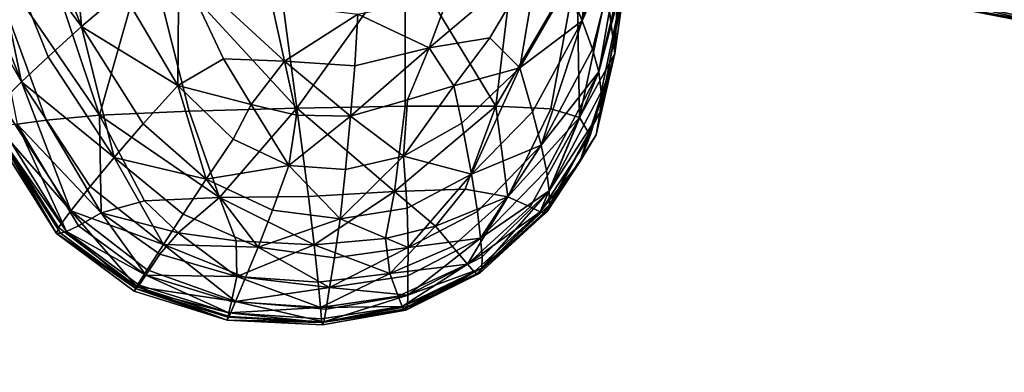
# Model space of a CAD drawing. Header units: millimetres. Extents: x -312 to 313, y -340 to 267.
# Tile 3 of 73: x -280 to -218, y -236 to -214. Entities that reach past the tile are written whole.
import ezdxf

# ---------------------------------------------------------------- set-up
doc = ezdxf.new("R2010")
doc.units = ezdxf.units.MM
doc.layers.add('Default', color=7, linetype='Continuous', true_color=0x000000)
doc.styles.add('Default', font='arial.ttf')
doc.dimstyles.new('Default', dxfattribs={"dimscale": 10, "dimtxt": 2.5, "dimasz": 3, "dimexe": 1, "dimexo": 0.5, "dimgap": 0.8, "dimtad": 1, "dimtoh": 1, "dimzin": 1, "dimdsep": 46, "dimtxsty": 'Default', "dimcen": 2.5, "dimadec": 1, "dimazin": 1, "dimtfac": 1, "dimtdec": 4, "dimtix": 1, "dimtofl": 0, "dimtmove": 1, "dimatfit": 3, "dimfxl": 1, "dimtolj": 1, "dimtzin": 1, "dimarcsym": 0})

# ---------------------------------------------------------------- blocks, each defined once
blk = doc.blocks.new('*D1')
at = {"layer": 'Default', "color": 0, "lineweight": -2}
for p, q in [((-312.5, -238.454), (-312.5, -340.454)), ((312.5, -238.454), (312.5, -340.454)), ((-282.5, -330.454), (282.5, -330.454))]:
    blk.add_line(p, q, dxfattribs=at)
at = {"layer": 'Default', "color": 0}
for points in [[(-282.5, -325.454), (-282.5, -335.454), (-312.5, -330.454)], [(282.5, -335.454), (282.5, -325.454), (312.5, -330.454)]]:
    blk.add_solid(points, dxfattribs=at)
at = {"layer": 'Defpoints', "color": 0}
for p in [(-312.5, -233.454), (312.5, -233.454), (312.5, -330.454)]:
    blk.add_point(p, dxfattribs=at)
at = {"layer": 'Default', "color": 0, "insert": (0, -309.691), "char_height": 25, "attachment_point": 5, "style": 'Default'}
blk.add_mtext('\\A1;625.00', dxfattribs=at)

msp = doc.modelspace()

# ---------------------------------------------------------------- linework, layer by layer
at = {"layer": 'Default', "color": 18, "true_color": 0x000000}
for points in [[(-241.787, -201.377, 670.355), (-242.961, -212.072, 672.085), (-242.465, -216.125, 671.223)], [(-241.787, -201.377, 670.355), (-242.465, -216.125, 671.223), (-241.86, -211.848, 669.929)], [(-276.531, -214.412, 665.294), (-280.488, -204.381, 665.539), (-277.527, -202.75, 662.155)], [(-276.531, -214.412, 665.294), (-277.527, -202.75, 662.155), (-273.897, -212.167, 662.054)], [(-276.531, -214.412, 665.294), (-282.911, -205.765, 668.514), (-280.488, -204.381, 665.539)], [(-244.538, -214.057, 663.653), (-245.454, -211.755, 661.538), (-243.647, -204.429, 660.81)], [(-244.538, -214.057, 663.653), (-243.647, -204.429, 660.81), (-242.54, -206.346, 663.006)], [(-280.364, -217.949, 670.779), (-284.8, -206.89, 671.163), (-282.911, -205.765, 668.514)], [(-280.364, -217.949, 670.779), (-282.911, -205.765, 668.514), (-278.666, -216.338, 668.186)], [(-276.531, -214.412, 665.294), (-278.666, -216.338, 668.186), (-282.911, -205.765, 668.514)], [(-280.364, -217.949, 670.779), (-286.163, -207.752, 673.571), (-284.8, -206.89, 671.163)], [(-244.538, -214.057, 663.653), (-242.54, -206.346, 663.006), (-241.831, -207.829, 664.961)], [(-280.364, -217.949, 670.779), (-281.688, -219.25, 673.125), (-286.163, -207.752, 673.571)], [(-244.538, -214.057, 663.653), (-241.831, -207.829, 664.961), (-243.885, -215.848, 665.569)], [(-243.484, -217.303, 667.275), (-243.885, -215.848, 665.569), (-241.831, -207.829, 664.961)], [(-243.484, -217.303, 667.275), (-241.831, -207.829, 664.961), (-241.499, -208.976, 666.743)], [(-275.369, -220.063, 679.537), (-279.046, -209.115, 679.82), (-282.942, -209.061, 679.35)], [(-275.369, -220.063, 679.537), (-282.942, -209.061, 679.35), (-278.781, -220.381, 679.011)], [(-280.636, -220.648, 678.171), (-278.781, -220.381, 679.011), (-282.942, -209.061, 679.35)], [(-275.369, -220.063, 679.537), (-272.31, -209.271, 679.507), (-279.046, -209.115, 679.82)], [(-275.369, -220.063, 679.537), (-269.652, -219.805, 679.308), (-272.31, -209.271, 679.507)], [(-262.765, -219.613, 678.602), (-264.116, -209.547, 678.639), (-272.31, -209.271, 679.507)], [(-262.765, -219.613, 678.602), (-272.31, -209.271, 679.507), (-269.652, -219.805, 679.308)], [(-243.484, -217.303, 667.275), (-241.499, -208.976, 666.743), (-241.523, -209.891, 668.417)], [(-262.765, -219.613, 678.602), (-255.847, -209.963, 677.442), (-264.116, -209.547, 678.639)], [(-262.765, -219.613, 678.602), (-255.846, -219.489, 677.698), (-255.847, -209.963, 677.442)], [(-250.05, -219.489, 676.478), (-255.847, -209.963, 677.442), (-255.846, -219.489, 677.698)], [(-250.05, -219.489, 676.478), (-248.954, -210.369, 675.864), (-255.847, -209.963, 677.442)], [(-247.303, -209.855, 658.857), (-254.317, -215.764, 659.825), (-253.091, -212.446, 657.891)], [(-247.303, -209.855, 658.857), (-250.437, -215.134, 660.711), (-254.317, -215.764, 659.825)], [(-247.303, -209.855, 658.857), (-248.523, -217.038, 662.355), (-250.437, -215.134, 660.711)], [(-247.303, -209.855, 658.857), (-245.454, -211.755, 661.538), (-248.523, -217.038, 662.355)], [(-243.484, -217.303, 667.275), (-241.523, -209.891, 668.417), (-243.327, -218.598, 668.761)], [(-243.391, -219.887, 670.043), (-241.523, -209.891, 668.417), (-241.86, -211.848, 669.929)], [(-243.391, -219.887, 670.043), (-243.327, -218.598, 668.761), (-241.523, -209.891, 668.417)], [(-235.161, -209.498, 381.594), (-213.357, -213.897, 378.873), (-212.867, -214.759, 384.327)], [(-235.161, -209.498, 381.594), (-212.867, -214.759, 384.327), (-234.874, -210.382, 387.224)], [(-270.314, -210.411, 658.387), (-270.362, -218.175, 662.453), (-273.897, -212.167, 662.054)], [(-270.314, -210.411, 658.387), (-267.448, -216.481, 660.225), (-270.362, -218.175, 662.453)], [(-270.314, -210.411, 658.387), (-264.378, -212.956, 657.485), (-263.558, -216.616, 659.416)], [(-270.314, -210.411, 658.387), (-263.558, -216.616, 659.416), (-267.448, -216.481, 660.225)], [(-250.05, -219.489, 676.478), (-244.89, -210.612, 673.855), (-248.954, -210.369, 675.864)], [(-250.05, -219.489, 676.478), (-246.536, -219.667, 674.824), (-244.89, -210.612, 673.855)], [(-244.722, -220.227, 673.27), (-244.89, -210.612, 673.855), (-246.536, -219.667, 674.824)], [(-244.722, -220.227, 673.27), (-242.961, -212.072, 672.085), (-244.89, -210.612, 673.855)], [(-212.867, -214.759, 384.327), (-234.481, -210.509, 393.571), (-234.874, -210.382, 387.224)], [(-212.867, -214.759, 384.327), (-212.197, -214.861, 390.44), (-234.481, -210.509, 393.571)], [(-234.481, -210.509, 393.571), (-212.197, -214.861, 390.44), (-211.525, -214.94, 396.508)], [(-234.481, -210.509, 393.571), (-211.525, -214.94, 396.508), (-234.085, -210.623, 399.891)], [(-211.525, -214.94, 396.508), (-233.945, -210.688, 406.236), (-234.085, -210.623, 399.891)], [(-233.945, -210.688, 406.236), (-210.855, -215.023, 402.549), (-210.189, -215.118, 408.581)], [(-233.945, -210.688, 406.236), (-210.189, -215.118, 408.581), (-233.3, -210.862, 412.489)], [(-211.525, -214.94, 396.508), (-210.855, -215.023, 402.549), (-233.945, -210.688, 406.236)], [(-208.862, -215.339, 420.667), (-232.113, -210.478, 430.72), (-232.521, -211.125, 425.115)], [(-232.113, -210.478, 430.72), (-208.169, -214.683, 426.064), (-207.419, -212.498, 430.136)], [(-208.862, -215.339, 420.667), (-208.169, -214.683, 426.064), (-232.113, -210.478, 430.72)], [(-210.189, -215.118, 408.581), (-232.911, -210.993, 418.792), (-233.3, -210.862, 412.489)], [(-210.189, -215.118, 408.581), (-209.527, -215.228, 414.615), (-232.911, -210.993, 418.792)], [(-232.911, -210.993, 418.792), (-209.527, -215.228, 414.615), (-208.862, -215.339, 420.667)], [(-232.911, -210.993, 418.792), (-208.862, -215.339, 420.667), (-232.521, -211.125, 425.115)], [(-244.538, -214.057, 663.653), (-248.523, -217.038, 662.355), (-245.454, -211.755, 661.538)], [(-243.391, -219.887, 670.043), (-241.86, -211.848, 669.929), (-242.465, -216.125, 671.223)], [(-276.531, -214.412, 665.294), (-273.897, -212.167, 662.054), (-270.362, -218.175, 662.453)], [(-258.874, -213.613, 657.546), (-253.091, -212.446, 657.891), (-254.317, -215.764, 659.825)], [(-244.722, -220.227, 673.27), (-242.465, -216.125, 671.223), (-242.961, -212.072, 672.085)], [(-258.874, -213.613, 657.546), (-263.558, -216.616, 659.416), (-264.378, -212.956, 657.485)], [(-258.874, -213.613, 657.546), (-259.059, -216.928, 659.47), (-263.558, -216.616, 659.416)], [(-258.874, -213.613, 657.546), (-254.317, -215.764, 659.825), (-259.059, -216.928, 659.47)], [(-276.531, -214.412, 665.294), (-274.444, -222.778, 667.958), (-278.666, -216.338, 668.186)], [(-276.531, -214.412, 665.294), (-270.362, -218.175, 662.453), (-272.595, -220.629, 665.299)], [(-276.531, -214.412, 665.294), (-272.595, -220.629, 665.299), (-274.444, -222.778, 667.958)], [(-244.538, -214.057, 663.653), (-247.718, -219.86, 664.322), (-248.523, -217.038, 662.355)], [(-244.538, -214.057, 663.653), (-247.168, -221.982, 666.176), (-247.718, -219.86, 664.322)], [(-244.538, -214.057, 663.653), (-243.885, -215.848, 665.569), (-247.168, -221.982, 666.176)], [(-252.74, -218.193, 661.599), (-254.317, -215.764, 659.825), (-250.437, -215.134, 660.711)], [(-252.74, -218.193, 661.599), (-250.437, -215.134, 660.711), (-248.523, -217.038, 662.355)], [(-280.364, -217.949, 670.779), (-278.666, -216.338, 668.186), (-274.444, -222.778, 667.958)], [(-259.335, -220.132, 660.982), (-259.059, -216.928, 659.47), (-254.317, -215.764, 659.825)], [(-259.335, -220.132, 660.982), (-254.317, -215.764, 659.825), (-255.697, -219.091, 661.233)], [(-252.74, -218.193, 661.599), (-255.697, -219.091, 661.233), (-254.317, -215.764, 659.825)], [(-243.484, -217.303, 667.275), (-247.168, -221.982, 666.176), (-243.885, -215.848, 665.569)], [(-244.722, -220.227, 673.27), (-244.026, -221.37, 672.351), (-242.465, -216.125, 671.223)], [(-244.696, -223.045, 672.011), (-242.465, -216.125, 671.223), (-244.026, -221.37, 672.351)], [(-244.696, -223.045, 672.011), (-243.654, -221.321, 671.142), (-242.465, -216.125, 671.223)], [(-243.391, -219.887, 670.043), (-242.465, -216.125, 671.223), (-243.654, -221.321, 671.142)], [(-265.687, -219.394, 661.28), (-270.362, -218.175, 662.453), (-267.448, -216.481, 660.225)], [(-265.687, -219.394, 661.28), (-267.448, -216.481, 660.225), (-263.558, -216.616, 659.416)], [(-265.687, -219.394, 661.28), (-263.558, -216.616, 659.416), (-262.801, -220.07, 660.959)], [(-259.335, -220.132, 660.982), (-262.801, -220.07, 660.959), (-263.558, -216.616, 659.416)], [(-259.335, -220.132, 660.982), (-263.558, -216.616, 659.416), (-259.059, -216.928, 659.47)], [(-252.74, -218.193, 661.599), (-248.523, -217.038, 662.355), (-252.23, -220.583, 662.961)], [(-251.607, -223.823, 664.857), (-252.23, -220.583, 662.961), (-248.523, -217.038, 662.355)], [(-251.607, -223.823, 664.857), (-248.523, -217.038, 662.355), (-247.718, -219.86, 664.322)], [(-243.484, -217.303, 667.275), (-246.826, -223.594, 667.87), (-247.168, -221.982, 666.176)], [(-243.484, -217.303, 667.275), (-246.646, -224.892, 669.357), (-246.826, -223.594, 667.87)], [(-243.484, -217.303, 667.275), (-243.327, -218.598, 668.761), (-246.646, -224.892, 669.357)], [(-280.364, -217.949, 670.779), (-277.211, -226.168, 672.681), (-281.688, -219.25, 673.125)], [(-280.364, -217.949, 670.779), (-275.965, -224.623, 670.422), (-277.211, -226.168, 672.681)], [(-280.364, -217.949, 670.779), (-274.444, -222.778, 667.958), (-275.965, -224.623, 670.422)], [(-268.564, -224.157, 665.365), (-272.595, -220.629, 665.299), (-270.362, -218.175, 662.453)], [(-265.687, -219.394, 661.28), (-266.847, -221.601, 662.915), (-270.362, -218.175, 662.453)], [(-268.564, -224.157, 665.365), (-270.362, -218.175, 662.453), (-266.847, -221.601, 662.915)], [(-252.74, -218.193, 661.599), (-255.955, -222.691, 663.057), (-255.697, -219.091, 661.233)], [(-252.74, -218.193, 661.599), (-252.23, -220.583, 662.961), (-255.955, -222.691, 663.057)], [(-243.391, -219.887, 670.043), (-246.646, -224.892, 669.357), (-243.327, -218.598, 668.761)], [(-282.478, -220.158, 674.975), (-281.688, -219.25, 673.125), (-277.211, -226.168, 672.681)], [(-265.687, -219.394, 661.28), (-263.281, -223.278, 663.001), (-266.847, -221.601, 662.915)], [(-265.687, -219.394, 661.28), (-262.801, -220.07, 660.959), (-263.281, -223.278, 663.001)], [(-262.765, -219.613, 678.602), (-256.523, -224.935, 677.779), (-255.846, -219.489, 677.698)], [(-259.335, -220.132, 660.982), (-255.697, -219.091, 661.233), (-255.955, -222.691, 663.057)], [(-250.05, -219.489, 676.478), (-255.846, -219.489, 677.698), (-256.523, -224.935, 677.779)], [(-250.05, -219.489, 676.478), (-256.523, -224.935, 677.779), (-252.011, -224.795, 676.9)], [(-250.05, -219.489, 676.478), (-252.011, -224.795, 676.9), (-249.287, -225.278, 675.584)], [(-250.05, -219.489, 676.478), (-249.287, -225.278, 675.584), (-246.536, -219.667, 674.824)], [(-275.369, -220.063, 679.537), (-278.781, -220.381, 679.011), (-275.275, -226.303, 678.614)], [(-275.369, -220.063, 679.537), (-267.719, -225.324, 678.943), (-269.652, -219.805, 679.308)], [(-275.369, -220.063, 679.537), (-272.503, -225.539, 679.113), (-267.719, -225.324, 678.943)], [(-275.369, -220.063, 679.537), (-275.275, -226.303, 678.614), (-272.503, -225.539, 679.113)], [(-262.765, -219.613, 678.602), (-269.652, -219.805, 679.308), (-267.719, -225.324, 678.943)], [(-262.765, -219.613, 678.602), (-267.719, -225.324, 678.943), (-262.026, -225.258, 678.4)], [(-259.335, -220.132, 660.982), (-263.281, -223.278, 663.001), (-262.801, -220.07, 660.959)], [(-259.335, -220.132, 660.982), (-259.653, -223.533, 662.963), (-263.281, -223.278, 663.001)], [(-262.765, -219.613, 678.602), (-262.026, -225.258, 678.4), (-256.523, -224.935, 677.779)], [(-259.335, -220.132, 660.982), (-255.955, -222.691, 663.057), (-259.653, -223.533, 662.963)], [(-251.607, -223.823, 664.857), (-247.718, -219.86, 664.322), (-247.168, -221.982, 666.176)], [(-244.722, -220.227, 673.27), (-246.536, -219.667, 674.824), (-249.287, -225.278, 675.584)], [(-243.391, -219.887, 670.043), (-246.775, -226.208, 671.709), (-246.629, -225.789, 670.637)], [(-243.391, -219.887, 670.043), (-243.654, -221.321, 671.142), (-246.775, -226.208, 671.709)], [(-243.391, -219.887, 670.043), (-246.629, -225.789, 670.637), (-246.646, -224.892, 669.357)], [(-282.478, -220.158, 674.975), (-278.126, -227.611, 675.64), (-282.579, -220.589, 676.08)], [(-282.234, -220.727, 676.791), (-282.579, -220.589, 676.08), (-278.126, -227.611, 675.64)], [(-282.478, -220.158, 674.975), (-277.211, -226.168, 672.681), (-277.995, -227.226, 674.498)], [(-282.478, -220.158, 674.975), (-277.995, -227.226, 674.498), (-278.126, -227.611, 675.64)], [(-282.234, -220.727, 676.791), (-277.486, -227.502, 677.112), (-281.687, -220.756, 677.46)], [(-282.234, -220.727, 676.791), (-277.868, -227.608, 676.41), (-277.486, -227.502, 677.112)], [(-282.234, -220.727, 676.791), (-278.126, -227.611, 675.64), (-277.868, -227.608, 676.41)], [(-280.636, -220.648, 678.171), (-281.687, -220.756, 677.46), (-277.486, -227.502, 677.112)], [(-280.636, -220.648, 678.171), (-275.275, -226.303, 678.614), (-278.781, -220.381, 679.011)], [(-280.636, -220.648, 678.171), (-277.486, -227.502, 677.112), (-276.711, -227.124, 677.822)], [(-280.636, -220.648, 678.171), (-276.711, -227.124, 677.822), (-275.275, -226.303, 678.614)], [(-268.564, -224.157, 665.365), (-274.444, -222.778, 667.958), (-272.595, -220.629, 665.299)], [(-251.607, -223.823, 664.857), (-255.955, -222.691, 663.057), (-252.23, -220.583, 662.961)], [(-244.722, -220.227, 673.27), (-249.287, -225.278, 675.584), (-247.856, -225.914, 674.261)], [(-244.722, -220.227, 673.27), (-247.856, -225.914, 674.261), (-247.229, -226.23, 673.362)], [(-244.722, -220.227, 673.27), (-247.229, -226.23, 673.362), (-244.026, -221.37, 672.351)], [(-244.696, -223.045, 672.011), (-244.026, -221.37, 672.351), (-247.229, -226.23, 673.362)], [(-244.696, -223.045, 672.011), (-246.775, -226.208, 671.709), (-243.654, -221.321, 671.142)], [(-268.564, -224.157, 665.365), (-266.847, -221.601, 662.915), (-263.281, -223.278, 663.001)], [(-251.607, -223.823, 664.857), (-247.168, -221.982, 666.176), (-251.24, -226.209, 666.723)], [(-251.047, -227.912, 668.489), (-251.24, -226.209, 666.723), (-247.168, -221.982, 666.176)], [(-251.047, -227.912, 668.489), (-247.168, -221.982, 666.176), (-246.826, -223.594, 667.87)], [(-271.295, -228.316, 670.117), (-275.965, -224.623, 670.422), (-274.444, -222.778, 667.958)], [(-271.295, -228.316, 670.117), (-274.444, -222.778, 667.958), (-270.042, -226.394, 667.791)], [(-268.564, -224.157, 665.365), (-270.042, -226.394, 667.791), (-274.444, -222.778, 667.958)], [(-268.564, -224.157, 665.365), (-263.281, -223.278, 663.001), (-264.322, -226.126, 665.307)], [(-260, -226.692, 665.194), (-264.322, -226.126, 665.307), (-263.281, -223.278, 663.001)], [(-260, -226.692, 665.194), (-263.281, -223.278, 663.001), (-259.653, -223.533, 662.963)], [(-260, -226.692, 665.194), (-259.653, -223.533, 662.963), (-255.955, -222.691, 663.057)], [(-260, -226.692, 665.194), (-255.955, -222.691, 663.057), (-255.731, -226.013, 665.095)], [(-251.607, -223.823, 664.857), (-255.731, -226.013, 665.095), (-255.955, -222.691, 663.057)], [(-244.696, -223.045, 672.011), (-247.229, -226.23, 673.362), (-247.001, -226.302, 672.606)], [(-244.696, -223.045, 672.011), (-247.001, -226.302, 672.606), (-246.775, -226.208, 671.709)], [(-251.607, -223.823, 664.857), (-255.664, -228.51, 667.148), (-255.731, -226.013, 665.095)], [(-251.607, -223.823, 664.857), (-251.24, -226.209, 666.723), (-255.664, -228.51, 667.148)], [(-251.047, -227.912, 668.489), (-246.826, -223.594, 667.87), (-246.646, -224.892, 669.357)], [(-268.564, -224.157, 665.365), (-265.25, -228.499, 667.646), (-270.042, -226.394, 667.791)], [(-268.564, -224.157, 665.365), (-264.322, -226.126, 665.307), (-265.25, -228.499, 667.646)], [(-271.295, -228.316, 670.117), (-277.211, -226.168, 672.681), (-275.965, -224.623, 670.422)], [(-261.654, -228.343, 677.98), (-256.523, -224.935, 677.779), (-262.026, -225.258, 678.4)], [(-261.654, -228.343, 677.98), (-257.112, -227.948, 677.525), (-256.523, -224.935, 677.779)], [(-253.905, -227.153, 676.933), (-256.523, -224.935, 677.779), (-257.112, -227.948, 677.525)], [(-253.905, -227.153, 676.933), (-252.011, -224.795, 676.9), (-256.523, -224.935, 677.779)], [(-253.905, -227.153, 676.933), (-249.287, -225.278, 675.584), (-252.011, -224.795, 676.9)], [(-251.047, -227.912, 668.489), (-246.646, -224.892, 669.357), (-250.942, -229.099, 670.084)], [(-250.945, -229.826, 671.463), (-250.942, -229.099, 670.084), (-246.646, -224.892, 669.357)], [(-250.945, -229.826, 671.463), (-246.646, -224.892, 669.357), (-246.629, -225.789, 670.637)], [(-270.345, -227.583, 678.619), (-272.503, -225.539, 679.113), (-275.275, -226.303, 678.614)], [(-270.345, -227.583, 678.619), (-267.719, -225.324, 678.943), (-272.503, -225.539, 679.113)], [(-270.345, -227.583, 678.619), (-266.654, -228.089, 678.42), (-267.719, -225.324, 678.943)], [(-261.654, -228.343, 677.98), (-262.026, -225.258, 678.4), (-267.719, -225.324, 678.943)], [(-261.654, -228.343, 677.98), (-267.719, -225.324, 678.943), (-266.654, -228.089, 678.42)], [(-253.905, -227.153, 676.933), (-252.826, -228.449, 676.209), (-249.287, -225.278, 675.584)], [(-251.875, -229.568, 675.104), (-249.287, -225.278, 675.584), (-252.826, -228.449, 676.209)], [(-251.875, -229.568, 675.104), (-247.856, -225.914, 674.261), (-249.287, -225.278, 675.584)], [(-250.945, -229.826, 671.463), (-246.629, -225.789, 670.637), (-246.775, -226.208, 671.709)], [(-273.02, -230.998, 674.028), (-277.995, -227.226, 674.498), (-277.211, -226.168, 672.681)], [(-271.295, -228.316, 670.117), (-272.34, -229.93, 672.265), (-277.211, -226.168, 672.681)], [(-273.02, -230.998, 674.028), (-277.211, -226.168, 672.681), (-272.34, -229.93, 672.265)], [(-272.41, -230.286, 677.455), (-275.275, -226.303, 678.614), (-276.711, -227.124, 677.822)], [(-270.345, -227.583, 678.619), (-275.275, -226.303, 678.614), (-271.516, -228.93, 678.185)], [(-272.41, -230.286, 677.455), (-271.516, -228.93, 678.185), (-275.275, -226.303, 678.614)], [(-271.295, -228.316, 670.117), (-270.042, -226.394, 667.791), (-265.25, -228.499, 667.646)], [(-260, -226.692, 665.194), (-265.25, -228.499, 667.646), (-264.322, -226.126, 665.307)], [(-260, -226.692, 665.194), (-255.731, -226.013, 665.095), (-255.664, -228.51, 667.148)], [(-251.047, -227.912, 668.489), (-255.664, -228.51, 667.148), (-251.24, -226.209, 666.723)], [(-251.875, -229.568, 675.104), (-247.229, -226.23, 673.362), (-247.856, -225.914, 674.261)], [(-251.875, -229.568, 675.104), (-251.444, -230.074, 674.265), (-247.229, -226.23, 673.362)], [(-251.266, -230.193, 673.49), (-247.229, -226.23, 673.362), (-251.444, -230.074, 674.265)], [(-251.266, -230.193, 673.49), (-251.076, -230.151, 672.577), (-246.775, -226.208, 671.709)], [(-251.266, -230.193, 673.49), (-246.775, -226.208, 671.709), (-247.001, -226.302, 672.606)], [(-251.266, -230.193, 673.49), (-247.001, -226.302, 672.606), (-247.229, -226.23, 673.362)], [(-250.945, -229.826, 671.463), (-246.775, -226.208, 671.709), (-251.076, -230.151, 672.577)], [(-260, -226.692, 665.194), (-260.36, -229.176, 667.455), (-265.25, -228.499, 667.646)], [(-260, -226.692, 665.194), (-255.664, -228.51, 667.148), (-260.36, -229.176, 667.455)], [(-273.02, -230.998, 674.028), (-278.126, -227.611, 675.64), (-277.995, -227.226, 674.498)], [(-273.036, -231.147, 676.032), (-277.868, -227.608, 676.41), (-278.126, -227.611, 675.64)], [(-273.036, -231.147, 676.032), (-278.126, -227.611, 675.64), (-273.172, -231.289, 675.203)], [(-273.02, -230.998, 674.028), (-273.172, -231.289, 675.203), (-278.126, -227.611, 675.64)], [(-273.036, -231.147, 676.032), (-277.486, -227.502, 677.112), (-277.868, -227.608, 676.41)], [(-272.41, -230.286, 677.455), (-276.711, -227.124, 677.822), (-277.486, -227.502, 677.112)], [(-272.41, -230.286, 677.455), (-277.486, -227.502, 677.112), (-272.849, -230.919, 676.76)], [(-273.036, -231.147, 676.032), (-272.849, -230.919, 676.76), (-277.486, -227.502, 677.112)], [(-270.345, -227.583, 678.619), (-271.516, -228.93, 678.185), (-266.594, -230.36, 677.748)], [(-270.345, -227.583, 678.619), (-266.594, -230.36, 677.748), (-266.654, -228.089, 678.42)], [(-253.905, -227.153, 676.933), (-257.112, -227.948, 677.525), (-256.84, -230.18, 676.774)], [(-253.905, -227.153, 676.933), (-256.84, -230.18, 676.774), (-252.826, -228.449, 676.209)], [(-271.295, -228.316, 670.117), (-266.679, -231.96, 671.904), (-272.34, -229.93, 672.265)], [(-271.295, -228.316, 670.117), (-265.25, -228.499, 667.646), (-266.043, -230.431, 669.889)], [(-271.295, -228.316, 670.117), (-266.043, -230.431, 669.889), (-266.679, -231.96, 671.904)], [(-261.654, -228.343, 677.98), (-266.654, -228.089, 678.42), (-266.594, -230.36, 677.748)], [(-261.654, -228.343, 677.98), (-256.84, -230.18, 676.774), (-257.112, -227.948, 677.525)], [(-251.047, -227.912, 668.489), (-250.942, -229.099, 670.084), (-255.673, -231.549, 670.825)], [(-251.047, -227.912, 668.489), (-255.673, -231.549, 670.825), (-255.672, -230.313, 669.098)], [(-251.047, -227.912, 668.489), (-255.672, -230.313, 669.098), (-255.664, -228.51, 667.148)], [(-272.41, -230.286, 677.455), (-266.594, -230.36, 677.748), (-271.516, -228.93, 678.185)], [(-261.654, -228.343, 677.98), (-266.594, -230.36, 677.748), (-261.404, -230.731, 677.285)], [(-260.679, -231.064, 669.596), (-266.043, -230.431, 669.889), (-265.25, -228.499, 667.646)], [(-260.679, -231.064, 669.596), (-265.25, -228.499, 667.646), (-260.36, -229.176, 667.455)], [(-261.654, -228.343, 677.98), (-261.404, -230.731, 677.285), (-256.84, -230.18, 676.774)], [(-260.679, -231.064, 669.596), (-260.36, -229.176, 667.455), (-255.664, -228.51, 667.148)], [(-260.679, -231.064, 669.596), (-255.664, -228.51, 667.148), (-255.672, -230.313, 669.098)], [(-251.875, -229.568, 675.104), (-252.826, -228.449, 676.209), (-256.84, -230.18, 676.774)], [(-251.875, -229.568, 675.104), (-256.84, -230.18, 676.774), (-256.29, -231.622, 675.847)], [(-251.875, -229.568, 675.104), (-256.29, -231.622, 675.847), (-256.042, -232.27, 675.066)], [(-251.875, -229.568, 675.104), (-256.042, -232.27, 675.066), (-251.444, -230.074, 674.265)], [(-250.945, -229.826, 671.463), (-255.673, -231.549, 670.825), (-250.942, -229.099, 670.084)], [(-273.02, -230.998, 674.028), (-272.34, -229.93, 672.265), (-266.679, -231.96, 671.904)], [(-261.26, -232.333, 676.485), (-256.84, -230.18, 676.774), (-261.404, -230.731, 677.285)], [(-261.26, -232.333, 676.485), (-256.29, -231.622, 675.847), (-256.84, -230.18, 676.774)], [(-251.266, -230.193, 673.49), (-251.444, -230.074, 674.265), (-256.042, -232.27, 675.066)], [(-251.266, -230.193, 673.49), (-256.042, -232.27, 675.066), (-255.935, -232.455, 674.296)], [(-251.266, -230.193, 673.49), (-255.935, -232.455, 674.296), (-255.807, -232.512, 673.4)], [(-250.945, -229.826, 671.463), (-251.076, -230.151, 672.577), (-255.807, -232.512, 673.4)], [(-250.945, -229.826, 671.463), (-255.807, -232.512, 673.4), (-255.706, -232.267, 672.276)], [(-251.266, -230.193, 673.49), (-255.807, -232.512, 673.4), (-251.076, -230.151, 672.577)], [(-250.945, -229.826, 671.463), (-255.706, -232.267, 672.276), (-255.673, -231.549, 670.825)], [(-272.41, -230.286, 677.455), (-272.849, -230.919, 676.76), (-267.114, -232.691, 676.312)], [(-272.41, -230.286, 677.455), (-267.114, -232.691, 676.312), (-266.947, -231.956, 677.016)], [(-272.41, -230.286, 677.455), (-266.947, -231.956, 677.016), (-266.594, -230.36, 677.748)], [(-261.26, -232.333, 676.485), (-266.594, -230.36, 677.748), (-266.947, -231.956, 677.016)], [(-260.679, -231.064, 669.596), (-266.679, -231.96, 671.904), (-266.043, -230.431, 669.889)], [(-261.26, -232.333, 676.485), (-261.404, -230.731, 677.285), (-266.594, -230.36, 677.748)], [(-260.679, -231.064, 669.596), (-255.672, -230.313, 669.098), (-255.673, -231.549, 670.825)], [(-273.02, -230.998, 674.028), (-267.214, -233.141, 674.714), (-273.172, -231.289, 675.203)], [(-273.036, -231.147, 676.032), (-273.172, -231.289, 675.203), (-267.214, -233.141, 674.714)], [(-273.036, -231.147, 676.032), (-267.114, -232.691, 676.312), (-272.849, -230.919, 676.76)], [(-273.036, -231.147, 676.032), (-267.177, -232.957, 675.568), (-267.114, -232.691, 676.312)], [(-273.036, -231.147, 676.032), (-267.214, -233.141, 674.714), (-267.177, -232.957, 675.568)], [(-273.02, -230.998, 674.028), (-267.092, -232.918, 673.556), (-267.214, -233.141, 674.714)], [(-273.02, -230.998, 674.028), (-266.679, -231.96, 671.904), (-267.092, -232.918, 673.556)], [(-260.679, -231.064, 669.596), (-260.9, -232.438, 671.467), (-266.679, -231.96, 671.904)], [(-260.679, -231.064, 669.596), (-255.673, -231.549, 670.825), (-260.9, -232.438, 671.467)], [(-261.26, -232.333, 676.485), (-266.947, -231.956, 677.016), (-267.114, -232.691, 676.312)], [(-261.044, -233.251, 672.999), (-267.092, -232.918, 673.556), (-266.679, -231.96, 671.904)], [(-261.044, -233.251, 672.999), (-266.679, -231.96, 671.904), (-260.9, -232.438, 671.467)], [(-261.26, -232.333, 676.485), (-256.042, -232.27, 675.066), (-256.29, -231.622, 675.847)], [(-261.044, -233.251, 672.999), (-255.673, -231.549, 670.825), (-255.706, -232.267, 672.276)], [(-261.044, -233.251, 672.999), (-260.9, -232.438, 671.467), (-255.673, -231.549, 670.825)], [(-261.182, -233.305, 674.998), (-267.114, -232.691, 676.312), (-267.177, -232.957, 675.568)], [(-261.26, -232.333, 676.485), (-267.114, -232.691, 676.312), (-261.205, -233.061, 675.752)], [(-261.182, -233.305, 674.998), (-261.205, -233.061, 675.752), (-267.114, -232.691, 676.312)], [(-261.26, -232.333, 676.485), (-261.205, -233.061, 675.752), (-256.042, -232.27, 675.066)], [(-261.182, -233.305, 674.998), (-256.042, -232.27, 675.066), (-261.205, -233.061, 675.752)], [(-261.182, -233.305, 674.998), (-255.935, -232.455, 674.296), (-256.042, -232.27, 675.066)], [(-261.182, -233.305, 674.998), (-255.807, -232.512, 673.4), (-255.935, -232.455, 674.296)], [(-261.182, -233.305, 674.998), (-261.133, -233.454, 674.128), (-255.807, -232.512, 673.4)], [(-261.044, -233.251, 672.999), (-255.807, -232.512, 673.4), (-261.133, -233.454, 674.128)], [(-261.044, -233.251, 672.999), (-255.706, -232.267, 672.276), (-255.807, -232.512, 673.4)], [(-261.044, -233.251, 672.999), (-267.214, -233.141, 674.714), (-267.092, -232.918, 673.556)], [(-261.182, -233.305, 674.998), (-267.177, -232.957, 675.568), (-267.214, -233.141, 674.714)], [(-261.182, -233.305, 674.998), (-267.214, -233.141, 674.714), (-261.133, -233.454, 674.128)], [(-261.044, -233.251, 672.999), (-261.133, -233.454, 674.128), (-267.214, -233.141, 674.714)]]:
    msp.add_3dface(points, dxfattribs=at)

# ---------------------------------------------------------------- dimensions: what is measured, and where the dimension line sits
at = {"layer": 'Default'}
dim = msp.add_linear_dim(base=(312.5, -330.454, -0.122), p1=(-312.5, -233.454, -0.122), p2=(312.5, -233.454, -0.122), dimstyle='Default', override={"dimscale": 10, "dimtxt": 2.5, "dimasz": 3, "dimexe": 1, "dimexo": 0.5, "dimgap": 0.8, "dimtad": 1, "dimtih": 0, "dimtoh": 0, "dimdec": 2, "dimlfac": 1, "dimzin": 1, "dimtxsty": 'Default', "dimsah": 0, "dimcen": 2.5, "dimadec": 1, "dimazin": 1, "dimtix": 0, "dimtmove": 0, "dimtzin": 1}, dxfattribs=at)
dim.commit()
dim.dimension.update_dxf_attribs({"geometry": '*D1', "text_midpoint": (0, -309.691, -0.122)})

doc.saveas('drawing.dxf')
